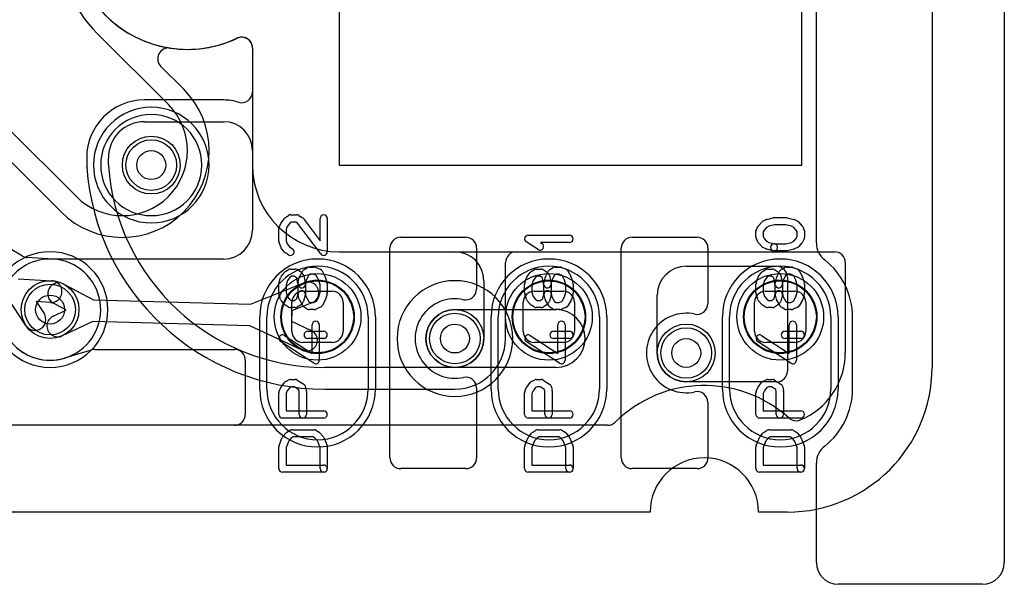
# Model space of a CAD drawing. Extents: x 0 to 21, y -0.5 to 20.
# Tile 3 of 15: x 13.7 to 20.5, y -0.5 to 3.4. Entities that reach past the tile are written whole.
import ezdxf

# ---------------------------------------------------------------- set-up
doc = ezdxf.new("R2010")
doc.units = 0
for name, color, linetype in [('Hole', 1, 'CONTINUOUS'), ('L1', 3, 'CONTINUOUS'), ('L2', 3, 'CONTINUOUS'), ('L3', 3, 'CONTINUOUS'), ('L4', 3, 'CONTINUOUS'), ('MetalMask-A', 176, 'CONTINUOUS'), ('Outline', 7, 'CONTINUOUS'), ('PartsArea-A', 111, 'CONTINUOUS'), ('PartsSilk-A', 221, 'CONTINUOUS'), ('Resist-A', 2, 'CONTINUOUS'), ('Resist-B', 2, 'CONTINUOUS'), ('Silk-A', 140, 'CONTINUOUS')]:
    doc.layers.add(name, color=color, linetype=linetype)

msp = doc.modelspace()

# ---------------------------------------------------------------- linework, layer by layer
at = {"layer": 'Hole'}
for centre in [(14.6, 2.4), (13.9, 1.4), (16.7, 1.2), (18.3, 1.1)]:
    msp.add_circle(centre, 0.1, dxfattribs=at)
at = {"layer": 'L1'}
for p, q in [((15.3, 3.20939), (15.3, 1.95004)), ((15.1, 1.75004), (13.9, 1.75004)), ((18.3, 1.7), (18.92503, 1.7)), ((13.99409, 1.57648), (14.19959, 1.46693)), ((15.28648, 1.43755), (15.65533, 1.5857)), ((19, 1.62503), (19, 0.97497)), ((18.1, 1.1), (18.1, 1.5)), ((14.01196, 1.39698), (13.92353, 1.44412)), ((14.19959, 1.46693), (15.28648, 1.43755)), ((15.71123, 1.4465), (15.57201, 1.39058)), ((13.92111, 1.35467), (14.01196, 1.39698)), ((15.57201, 1.39058), (15.57016, 1.31904)), ((16.7, 1.4), (17.4, 1.4)), ((14.19552, 1.31699), (13.98443, 1.21869)), ((15.28242, 1.28761), (14.19552, 1.31699)), ((15.4, 0.85), (15.4, 1.35)), ((15.57016, 1.31904), (15.70608, 1.25572)), ((16.1, 1.35), (16.1, 0.85)), ((17, 0.85), (17, 1.35)), ((17.7, 1.35), (17.7, 0.85)), ((18.6, 0.85), (18.6, 1.35)), ((19.3, 1.35), (19.3, 0.85)), ((15.64274, 1.11976), (15.28242, 1.28761)), ((14.00267, 1.06535), (14.18688, 1.12186)), ((14.22423, 1.12496), (15.17503, 1.12496)), ((15.25, 1.04999), (15.25, 0.67497)), ((17.4, 1), (16.7, 1)), ((18.92503, 0.9), (18.3, 0.9)), ((15.17503, 0.6), (2.24348, 0.6))]:
    msp.add_line(p, q, dxfattribs=at)
for centre, radius in [((14.6, 2.4), 0.2), ((13.9, 1.4), 0.2), ((15.75, 1.35), 0.254), ((17.35, 1.35), 0.254), ((18.95, 1.35), 0.254), ((16.7, 1.2), 0.2), ((18.3, 1.1), 0.2)]:
    msp.add_circle(centre, radius, dxfattribs=at)
for centre, radius, start, end in [((14.84999, 4), 0.80004, 68.19367, -64.623575), ((15.22499, 3.20941), 0.07497, 108.437366, 115.375619), ((15.225, 3.20938), 0.075, 18.437365, 108.437365), ((15.22503, 3.20939), 0.07497, 0, 18.437366), ((14.6, 2.4), 0.35004, 90, -90), ((14.6, 2.4), 0.35004, -90, 90), ((15.1, 1.95004), 0.2, -90, 0), ((13.9, 1.4), 0.35004, 90, -73.410659), ((15.75, 1.35), 0.35, 0, 180), ((17.35, 1.35), 0.35, 0, 180), ((18.3, 1.5), 0.2, 90, 180), ((18.95, 1.35), 0.35, 0, 180), ((18.92503, 1.62503), 0.07497, 0, 90), ((13.95881, 1.5103), 0.075, 61.938299, -118.062532), ((15.68328, 1.5161), 0.075, -68.12057, 111.882293), ((16.7, 1.2), 0.2, 90, -90), ((17.4, 1.2), 0.2, -90, 90), ((13.95277, 1.28668), 0.075, 114.969357, -65.030633), ((15.67441, 1.18774), 0.075, -114.979508, 65.021404), ((14.20887, 1.05019), 0.07497, 88.486532, 107.057215), ((14.2241, 1.64166), 0.5167, -91.469426, -89.987802), ((14.22423, 1.04999), 0.07497, 90, 90.015285), ((15.17503, 1.04999), 0.07497, 0, 90), ((18.3, 1.1), 0.2, 180, -90), ((14.02134, 0.99268), 0.07497, 106.394716, 106.58578), ((13.93666, 1.28049), 0.22504, -73.604856, -72.942758), ((18.92503, 0.97497), 0.07497, -90, 0), ((15.75, 0.85), 0.35, 180, 0), ((17.35, 0.85), 0.35, 180, 0), ((18.95, 0.85), 0.35, 180, 0), ((15.17503, 0.67497), 0.07497, -90, 0)]:
    msp.add_arc(centre, radius, start, end, dxfattribs=at)
at = {"layer": 'L2'}
for p, q in [((14.22825, 3.30815), (14.7182, 2.8182)), ((15.3, 3.20943), (15.3, 2.4)), ((14.82429, 2.92429), (14.66687, 3.08171)), ((14.0818, 2.1818), (13.59185, 2.67175)), ((13.48576, 2.56566), (13.97571, 2.07571)), ((15.9, 1.8), (19.32503, 1.8)), ((19.4, 1.72503), (19.4, 1.1)), ((17.75651, 0.6), (2.24348, 0.6))]:
    msp.add_line(p, q, dxfattribs=at)
for centre in [(14.6, 2.4), (18.3, 1.1)]:
    msp.add_circle(centre, 0.2, dxfattribs=at)
for centre, radius, start, end in [((14.9, 3.9799), 0.95, 180, -135), ((14.85001, 4), 0.80004, -98.55265, -64.621667), ((15.22503, 3.20943), 0.07497, 0, 115.375619), ((14.71988, 3.13472), 0.07497, 81.447317, -135), ((14.4, 2.5), 0.60004, -135, 45), ((14.4, 2.5), 0.45, -135, 45), ((15.9, 2.4), 0.6, 180, -90), ((13.9, 1.4), 0.40004, 90, -90), ((13.9, 1.4), 0.40004, -90, 90), ((19.32503, 1.72503), 0.07497, 0, 90), ((16.7, 1.2), 0.40004, 90, -90), ((16.7, 1.2), 0.40004, -90, 90), ((18.89999, 1.10001), 0.50001, -67.847489, -0.001146), ((18.425, -0.00002), 0.87501, 48.03649, 134.721265), ((17.75654, 0.67498), 0.07497, -67.385426, -45.281018), ((19.06021, 0.70636), 0.07498, -131.961651, -116.565051), ((19.06023, 0.7064), 0.07502, -116.565051, -78.691565), ((19.06024, 0.70635), 0.07497, -78.691566, -75.950782), ((19.06026, 0.70635), 0.07497, -75.96561, -67.848071), ((17.75652, 0.67497), 0.07497, -90.007642, -67.368378)]:
    msp.add_arc(centre, radius, start, end, dxfattribs=at)
at = {"layer": 'L3'}
for p, q in [((15.3, 3.20943), (15.3, 2.4)), ((15.9, 1.8), (19.32503, 1.8)), ((19.4, 1.72503), (19.4, 1.1)), ((17.75651, 0.6), (2.24348, 0.6))]:
    msp.add_line(p, q, dxfattribs=at)
msp.add_circle((18.3, 1.1), 0.2, dxfattribs=at)
for centre, radius, start, end in [((14.85, 4), 0.80004, 64.62102, -64.62102), ((15.22503, 3.20943), 0.07497, 0, 115.375619), ((14.6, 2.4), 0.40004, 90, -90), ((14.6, 2.4), 0.40004, -90, 90), ((15.9, 2.4), 0.6, 180, -90), ((13.9, 1.4), 0.40004, 90, -90), ((13.9, 1.4), 0.40004, -90, 90), ((19.32503, 1.72503), 0.07497, 0, 90), ((16.7, 1.2), 0.40004, 90, -90), ((16.7, 1.2), 0.40004, -90, 90), ((18.89999, 1.10001), 0.50001, -67.847489, -0.001146), ((18.425, -0.00002), 0.87501, 48.03649, 134.721265), ((17.75654, 0.67498), 0.07497, -67.385426, -45.281018), ((19.06021, 0.70636), 0.07498, -131.961651, -116.565051), ((19.06023, 0.7064), 0.07502, -116.565051, -78.691565), ((19.06024, 0.70635), 0.07497, -78.691566, -75.950782), ((19.06026, 0.70635), 0.07497, -75.96561, -67.848071), ((17.75652, 0.67497), 0.07497, -90.007642, -67.368378)]:
    msp.add_arc(centre, radius, start, end, dxfattribs=at)
at = {"layer": 'L4'}
for p, q in [((15.3, 3.20943), (15.3, 2.9062)), ((15.1, 2.85004), (14.55332, 2.85004)), ((14.55332, 2.7), (15.1, 2.7)), ((13.70884, 1.77022), (12.5125, 2.46091)), ((15.3, 2.5), (15.3, 2.4)), ((14.15328, 2.45), (14.15328, 2.40264)), ((14.30332, 2.40264), (14.30332, 2.45)), ((15.9, 1.8), (16.7, 1.8)), ((17.12501, 1.8), (19.32503, 1.8)), ((13.91946, 1.7495), (13.74176, 1.76032)), ((17.05004, 1.2), (17.05004, 1.72503)), ((19.4, 1.72503), (19.4, 1.1)), ((13.67972, 1.61378), (13.91215, 1.59963)), ((16.9, 1.6), (16.9, 1.2)), ((13.73319, 1.28966), (13.60471, 1.48388)), ((13.90303, 1.44991), (13.803, 1.456)), ((13.803, 1.456), (13.85829, 1.37242)), ((16.7, 1), (15.8, 1)), ((15.8, 0.84996), (16.7, 0.84996)), ((17.75651, 0.6), (2.24348, 0.6))]:
    msp.add_line(p, q, dxfattribs=at)
for centre in [(14.6, 2.4), (13.9, 1.4), (16.7, 1.2), (18.3, 1.1)]:
    msp.add_circle(centre, 0.2, dxfattribs=at)
for centre, radius, start, end in [((14.85, 4), 0.80004, 64.62102, -64.62102), ((15.22503, 3.20943), 0.07497, 0, 115.375619), ((15.22503, 2.9062), 0.07497, -107.105539, 0), ((14.55332, 2.45), 0.40004, 90, 180), ((15.1, 2.5), 0.35004, 72.890773, 90), ((14.55332, 2.45), 0.25, 90, 180), ((15.1, 2.5), 0.2, 0, 90), ((14.37829, 2.40278), 0.22501, -179.964351, -176.057704), ((14.07902, 2.38216), 0.07497, 3.020017, 3.939139), ((15.8, 2.50001), 1.65005, -176.041817, -90), ((14.37829, 2.40264), 0.07497, 180, -176.083736), ((15.79999, 2.5), 1.5, -176.082487, -89.999618), ((15.9, 2.4), 0.6, 180, -90), ((16.7, 1.6), 0.2, 0, 90), ((17.12501, 1.72503), 0.07497, 90, 180), ((19.32503, 1.72503), 0.07497, 0, 90), ((13.9, 1.4), 0.35004, -146.198707, 86.372002), ((13.74632, 1.83515), 0.07497, -119.995133, -93.487185), ((13.92402, 1.82433), 0.07497, -93.487185, -93.242148), ((13.9, 1.4), 0.35004, 86.516274, 86.760608), ((13.92583, 1.82422), 0.07497, -93.487185, -92.943697), ((13.91043, 1.52461), 0.22504, 87.035118, 87.058002), ((13.92689, 1.82416), 0.07497, -93.686465, -93.62496), ((13.90759, 1.52477), 0.075, -93.485791, 86.517106), ((13.79574, 1.33104), 0.075, -146.513341, 33.484555), ((16.7, 1.2), 0.2, -90, 0), ((16.7, 1.2), 0.35004, -90, 0), ((18.89999, 1.10001), 0.50001, -67.847489, -0.001146), ((18.425, -0.00002), 0.87501, 48.03649, 134.721265), ((17.75654, 0.67498), 0.07497, -67.385426, -45.281018), ((19.06021, 0.70636), 0.07498, -131.961651, -116.565051), ((19.06023, 0.7064), 0.07502, -116.565051, -78.691565), ((19.06024, 0.70635), 0.07497, -78.691566, -75.950782), ((19.06026, 0.70635), 0.07497, -75.96561, -67.848071), ((17.75652, 0.67497), 0.07497, -90.007642, -67.368378)]:
    msp.add_arc(centre, radius, start, end, dxfattribs=at)
at = {"layer": 'MetalMask-A'}
for p, q in [((15.648, 1.527), (15.852, 1.527)), ((17.248, 1.527), (17.452, 1.527)), ((18.848, 1.527), (19.052, 1.527)), ((15.573, 1.248), (15.573, 1.452)), ((15.927, 1.452), (15.927, 1.248)), ((17.173, 1.248), (17.173, 1.452)), ((17.527, 1.452), (17.527, 1.248)), ((18.773, 1.248), (18.773, 1.452)), ((19.127, 1.452), (19.127, 1.248)), ((15.852, 1.173), (15.648, 1.173)), ((17.452, 1.173), (17.248, 1.173)), ((19.052, 1.173), (18.848, 1.173))]:
    msp.add_line(p, q, dxfattribs=at)
for centre, start, end in [((15.648, 1.452), 90, 180), ((15.852, 1.452), 0, 90), ((17.248, 1.452), 90, 180), ((17.452, 1.452), 0, 90), ((18.848, 1.452), 90, 180), ((19.052, 1.452), 0, 90), ((15.648, 1.248), 180, -90), ((15.852, 1.248), -90, 0), ((17.248, 1.248), 180, -90), ((17.452, 1.248), -90, 0), ((18.848, 1.248), 180, -90), ((19.052, 1.248), -90, 0)]:
    msp.add_arc(centre, 0.075, start, end, dxfattribs=at)
at = {"layer": 'Outline'}
for p, q in [((20, 15), (20, 1)), ((15.9, 5.6), (15.9, 2.4)), ((19.1, 2.4), (19.1, 5.6)), ((15.9, 2.4), (19.1, 2.4)), ((18.05, 0), (1.95, 0)), ((19, 0), (18.8, 0))]:
    msp.add_line(p, q, dxfattribs=at)
for centre, radius, start, end in [((19, 1), 1, -90, 0), ((18.425, 0), 0.375, 0, 180)]:
    msp.add_arc(centre, radius, start, end, dxfattribs=at)
at = {"layer": 'PartsArea-A'}
for p, q in [((15.61111, 1.55786), (15.65433, 1.58097)), ((15.65433, 1.58097), (15.70123, 1.59519)), ((15.70123, 1.59519), (15.75, 1.6)), ((15.75, 1.6), (15.79877, 1.59519)), ((15.79877, 1.59519), (15.84567, 1.58097)), ((15.84567, 1.58097), (15.88889, 1.55786)), ((17.21111, 1.55786), (17.25433, 1.58097)), ((17.25433, 1.58097), (17.30123, 1.59519)), ((17.30123, 1.59519), (17.35, 1.6)), ((17.35, 1.6), (17.39877, 1.59519)), ((17.39877, 1.59519), (17.44567, 1.58097)), ((17.44567, 1.58097), (17.48889, 1.55786)), ((18.81111, 1.55786), (18.85433, 1.58097)), ((18.85433, 1.58097), (18.90123, 1.59519)), ((18.90123, 1.59519), (18.95, 1.6)), ((18.95, 1.6), (18.99877, 1.59519)), ((18.99877, 1.59519), (19.04567, 1.58097)), ((19.04567, 1.58097), (19.08889, 1.55786)), ((15.54214, 1.48889), (15.57323, 1.52677)), ((15.57323, 1.52677), (15.61111, 1.55786)), ((15.88889, 1.55786), (15.92677, 1.52677)), ((15.92677, 1.52677), (15.95786, 1.48889)), ((17.14214, 1.48889), (17.17323, 1.52677)), ((17.17323, 1.52677), (17.21111, 1.55786)), ((17.48889, 1.55786), (17.52677, 1.52677)), ((17.52677, 1.52677), (17.55786, 1.48889)), ((18.74214, 1.48889), (18.77323, 1.52677)), ((18.77323, 1.52677), (18.81111, 1.55786)), ((19.08889, 1.55786), (19.12677, 1.52677)), ((19.12677, 1.52677), (19.15786, 1.48889)), ((15.50481, 1.39877), (15.51903, 1.44567)), ((15.51903, 1.44567), (15.54214, 1.48889)), ((15.95786, 1.48889), (15.98097, 1.44567)), ((15.98097, 1.44567), (15.99519, 1.39877)), ((17.10481, 1.39877), (17.11903, 1.44567)), ((17.11903, 1.44567), (17.14214, 1.48889)), ((17.55786, 1.48889), (17.58097, 1.44567)), ((17.58097, 1.44567), (17.59519, 1.39877)), ((18.70481, 1.39877), (18.71903, 1.44567)), ((18.71903, 1.44567), (18.74214, 1.48889)), ((19.15786, 1.48889), (19.18097, 1.44567)), ((19.18097, 1.44567), (19.19519, 1.39877)), ((15.5, 1.35), (15.50481, 1.39877)), ((15.99519, 1.39877), (16, 1.35)), ((17.1, 1.35), (17.10481, 1.39877)), ((17.59519, 1.39877), (17.6, 1.35)), ((18.7, 1.35), (18.70481, 1.39877)), ((19.19519, 1.39877), (19.2, 1.35)), ((15.50481, 1.30123), (15.5, 1.35)), ((15.51903, 1.25433), (15.50481, 1.30123)), ((15.99519, 1.30123), (15.98097, 1.25433)), ((16, 1.35), (15.99519, 1.30123)), ((17.10481, 1.30123), (17.1, 1.35)), ((17.11903, 1.25433), (17.10481, 1.30123)), ((17.59519, 1.30123), (17.58097, 1.25433)), ((17.6, 1.35), (17.59519, 1.30123)), ((18.70481, 1.30123), (18.7, 1.35)), ((18.71903, 1.25433), (18.70481, 1.30123)), ((19.19519, 1.30123), (19.18097, 1.25433)), ((19.2, 1.35), (19.19519, 1.30123)), ((15.54214, 1.21111), (15.51903, 1.25433)), ((15.98097, 1.25433), (15.95786, 1.21111)), ((17.14214, 1.21111), (17.11903, 1.25433)), ((17.58097, 1.25433), (17.55786, 1.21111)), ((18.74214, 1.21111), (18.71903, 1.25433)), ((19.18097, 1.25433), (19.15786, 1.21111)), ((15.57323, 1.17323), (15.54214, 1.21111)), ((15.61111, 1.14214), (15.57323, 1.17323)), ((15.92677, 1.17323), (15.88889, 1.14214)), ((15.95786, 1.21111), (15.92677, 1.17323)), ((17.17323, 1.17323), (17.14214, 1.21111)), ((17.21111, 1.14214), (17.17323, 1.17323)), ((17.52677, 1.17323), (17.48889, 1.14214)), ((17.55786, 1.21111), (17.52677, 1.17323)), ((18.77323, 1.17323), (18.74214, 1.21111)), ((18.81111, 1.14214), (18.77323, 1.17323)), ((19.12677, 1.17323), (19.08889, 1.14214)), ((19.15786, 1.21111), (19.12677, 1.17323)), ((15.65433, 1.11903), (15.61111, 1.14214)), ((15.70123, 1.10481), (15.65433, 1.11903)), ((15.75, 1.1), (15.70123, 1.10481)), ((15.79877, 1.10481), (15.75, 1.1)), ((15.84567, 1.11903), (15.79877, 1.10481)), ((15.88889, 1.14214), (15.84567, 1.11903)), ((17.25433, 1.11903), (17.21111, 1.14214)), ((17.30123, 1.10481), (17.25433, 1.11903)), ((17.35, 1.1), (17.30123, 1.10481)), ((17.39877, 1.10481), (17.35, 1.1)), ((17.44567, 1.11903), (17.39877, 1.10481)), ((17.48889, 1.14214), (17.44567, 1.11903)), ((18.85433, 1.11903), (18.81111, 1.14214)), ((18.90123, 1.10481), (18.85433, 1.11903)), ((18.95, 1.1), (18.90123, 1.10481)), ((18.99877, 1.10481), (18.95, 1.1)), ((19.04567, 1.11903), (18.99877, 1.10481)), ((19.08889, 1.14214), (19.04567, 1.11903))]:
    msp.add_line(p, q, dxfattribs=at)
at = {"layer": 'PartsSilk-A'}
for p, q in [((15.52749, 2.03787), (15.54971, 2.05176)), ((15.56296, 2.05556), (15.60741, 2.05556)), ((15.62066, 2.05176), (15.64288, 2.03787)), ((15.4842, 1.96761), (15.49531, 1.99539)), ((15.4983, 2.00081), (15.52052, 2.03137)), ((15.55811, 1.99804), (15.54057, 1.97393)), ((15.57013, 2.00556), (15.55811, 1.99804)), ((15.60024, 2.00556), (15.57013, 2.00556)), ((15.61244, 1.99793), (15.60024, 2.00556)), ((15.77261, 1.78497), (15.61244, 1.99793)), ((15.64961, 2.0317), (15.76759, 1.87483)), ((15.76759, 1.87483), (15.76759, 2.03056)), ((15.81759, 2.03056), (15.81759, 1.8)), ((18.7857, 1.95684), (18.79681, 1.97629)), ((18.79983, 1.9805), (18.82205, 2.0055)), ((18.82956, 2.01125), (18.85178, 2.02236)), ((18.87169, 1.97641), (18.85623, 1.96868)), ((18.8569, 2.02425), (18.90135, 2.03536)), ((18.91049, 1.98611), (18.87169, 1.97641)), ((18.90741, 2.03611), (18.99259, 2.03611)), ((18.98951, 1.98611), (18.91049, 1.98611)), ((19.02831, 1.97641), (18.98951, 1.98611)), ((18.99865, 2.03536), (19.0431, 2.02425)), ((19.04377, 1.96868), (19.02831, 1.97641)), ((19.04822, 2.02236), (19.07044, 2.01125)), ((19.07795, 2.0055), (19.10017, 1.9805)), ((19.10319, 1.97629), (19.1143, 1.95684)), ((15.48241, 1.87222), (15.48241, 1.95833)), ((15.54057, 1.97393), (15.53241, 1.95352)), ((15.53241, 1.95352), (15.53241, 1.87662)), ((17.20741, 1.91389), (17.49259, 1.91389)), ((18.78241, 1.9), (18.78241, 1.94444)), ((18.83894, 1.94923), (18.83241, 1.9378)), ((18.83241, 1.9378), (18.83241, 1.9059)), ((18.85623, 1.96868), (18.83894, 1.94923)), ((19.06106, 1.94923), (19.04377, 1.96868)), ((19.06759, 1.9378), (19.06106, 1.94923)), ((19.06759, 1.9059), (19.06759, 1.9378)), ((19.11759, 1.94444), (19.11759, 1.9)), ((15.49503, 1.83313), (15.48392, 1.86368)), ((15.53241, 1.87662), (15.54061, 1.85408)), ((15.54061, 1.85408), (15.5576, 1.83283)), ((17.2753, 1.81513), (17.19382, 1.86791)), ((17.49259, 1.86389), (17.29199, 1.86389)), ((17.29199, 1.86389), (17.30248, 1.85709)), ((18.79616, 1.8666), (18.78505, 1.88882)), ((18.82205, 1.83617), (18.79983, 1.86117)), ((18.83241, 1.9059), (18.8394, 1.89192)), ((18.8394, 1.89192), (18.85623, 1.87299)), ((18.85623, 1.87299), (18.87169, 1.86526)), ((18.87169, 1.86526), (18.91347, 1.85481)), ((18.90741, 1.85556), (18.98951, 1.85556)), ((18.98951, 1.85556), (19.02831, 1.86526)), ((19.02831, 1.86526), (19.04377, 1.87299)), ((19.04377, 1.87299), (19.0606, 1.89192)), ((19.0606, 1.89192), (19.06759, 1.9059)), ((19.10017, 1.86117), (19.07795, 1.83617)), ((19.11495, 1.88882), (19.10384, 1.8666)), ((15.52122, 1.79827), (15.499, 1.82605)), ((15.54971, 1.7788), (15.52749, 1.79269)), ((15.5576, 1.83283), (15.57621, 1.8212)), ((18.85178, 1.81931), (18.82956, 1.83042)), ((18.90135, 1.80631), (18.8569, 1.81742)), ((18.99259, 1.80556), (18.90741, 1.80556)), ((19.0431, 1.81742), (18.99865, 1.80631)), ((19.07044, 1.83042), (19.04822, 1.81931)), ((15.499, 1.62951), (15.52122, 1.65729)), ((15.52749, 1.66287), (15.54971, 1.67676)), ((15.56296, 1.68056), (15.5963, 1.68056)), ((15.60955, 1.67676), (15.63177, 1.66287)), ((15.62609, 1.62565), (15.64831, 1.66732)), ((15.6362, 1.65935), (15.64731, 1.64824)), ((15.65414, 1.63546), (15.66525, 1.5799)), ((15.65713, 1.67676), (15.67935, 1.69064)), ((15.68928, 1.6379), (15.67156, 1.60467)), ((15.69976, 1.64444), (15.68928, 1.6379)), ((15.69259, 1.69444), (15.72593, 1.69444)), ((15.72093, 1.64444), (15.69976, 1.64444)), ((15.7414, 1.63592), (15.72093, 1.64444)), ((15.73554, 1.69252), (15.76887, 1.67864)), ((15.75817, 1.60447), (15.7414, 1.63592)), ((15.78132, 1.66732), (15.80354, 1.62565)), ((17.199, 1.62951), (17.22122, 1.65729)), ((17.22749, 1.66287), (17.24971, 1.67676)), ((17.26296, 1.68056), (17.2963, 1.68056)), ((17.30955, 1.67676), (17.33177, 1.66287)), ((17.32609, 1.62565), (17.34831, 1.66732)), ((17.3362, 1.65935), (17.34731, 1.64824)), ((17.35414, 1.63546), (17.36525, 1.5799)), ((17.35713, 1.67676), (17.37935, 1.69064)), ((17.38928, 1.6379), (17.37156, 1.60467)), ((17.39976, 1.64444), (17.38928, 1.6379)), ((17.39259, 1.69444), (17.42593, 1.69444)), ((17.42093, 1.64444), (17.39976, 1.64444)), ((17.4414, 1.63592), (17.42093, 1.64444)), ((17.43554, 1.69252), (17.46887, 1.67864)), ((17.45817, 1.60447), (17.4414, 1.63592)), ((17.48132, 1.66732), (17.50354, 1.62565)), ((18.799, 1.62951), (18.82122, 1.65729)), ((18.82749, 1.66287), (18.84971, 1.67676)), ((18.86296, 1.68056), (18.8963, 1.68056)), ((18.90955, 1.67676), (18.93177, 1.66287)), ((18.92609, 1.62565), (18.94831, 1.66732)), ((18.9362, 1.65935), (18.94731, 1.64824)), ((18.95414, 1.63546), (18.96525, 1.5799)), ((18.95713, 1.67676), (18.97935, 1.69064)), ((18.98928, 1.6379), (18.97156, 1.60467)), ((18.99976, 1.64444), (18.98928, 1.6379)), ((18.99259, 1.69444), (19.02593, 1.69444)), ((19.02093, 1.64444), (18.99976, 1.64444)), ((19.0414, 1.63592), (19.02093, 1.64444)), ((19.03554, 1.69252), (19.06887, 1.67864)), ((19.05817, 1.60447), (19.0414, 1.63592)), ((19.08132, 1.66732), (19.10354, 1.62565)), ((15.48241, 1.51667), (15.48241, 1.575)), ((15.48337, 1.58187), (15.49448, 1.62076)), ((15.54118, 1.6022), (15.53241, 1.5715)), ((15.53241, 1.5715), (15.53241, 1.52017)), ((15.5576, 1.62273), (15.54118, 1.6022)), ((15.57013, 1.63056), (15.5576, 1.62273)), ((15.58913, 1.63056), (15.57013, 1.63056)), ((15.60285, 1.62198), (15.58913, 1.63056)), ((15.6066, 1.61824), (15.60285, 1.62198)), ((15.61623, 1.5701), (15.6066, 1.61824)), ((15.61574, 1.50884), (15.61574, 1.58611)), ((15.61658, 1.59255), (15.62399, 1.62033)), ((15.67156, 1.60467), (15.66574, 1.58283)), ((15.66574, 1.58283), (15.66574, 1.50556)), ((15.76759, 1.5715), (15.75817, 1.60447)), ((15.76759, 1.52017), (15.76759, 1.5715)), ((15.80552, 1.62076), (15.81663, 1.58187)), ((15.81759, 1.575), (15.81759, 1.51667)), ((17.18241, 1.51667), (17.18241, 1.575)), ((17.18337, 1.58187), (17.19448, 1.62076)), ((17.24118, 1.6022), (17.23241, 1.5715)), ((17.23241, 1.5715), (17.23241, 1.52017)), ((17.2576, 1.62273), (17.24118, 1.6022)), ((17.27013, 1.63056), (17.2576, 1.62273)), ((17.28913, 1.63056), (17.27013, 1.63056)), ((17.30285, 1.62198), (17.28913, 1.63056)), ((17.3066, 1.61824), (17.30285, 1.62198)), ((17.31623, 1.5701), (17.3066, 1.61824)), ((17.31574, 1.50884), (17.31574, 1.58611)), ((17.31658, 1.59255), (17.32399, 1.62033)), ((17.37156, 1.60467), (17.36574, 1.58283)), ((17.36574, 1.58283), (17.36574, 1.50556)), ((17.46759, 1.5715), (17.45817, 1.60447)), ((17.46759, 1.52017), (17.46759, 1.5715)), ((17.50552, 1.62076), (17.51663, 1.58187)), ((17.51759, 1.575), (17.51759, 1.51667)), ((18.78241, 1.51667), (18.78241, 1.575)), ((18.78337, 1.58187), (18.79448, 1.62076)), ((18.84118, 1.6022), (18.83241, 1.5715)), ((18.83241, 1.5715), (18.83241, 1.52017)), ((18.8576, 1.62273), (18.84118, 1.6022)), ((18.87013, 1.63056), (18.8576, 1.62273)), ((18.88913, 1.63056), (18.87013, 1.63056)), ((18.90285, 1.62198), (18.88913, 1.63056)), ((18.9066, 1.61824), (18.90285, 1.62198)), ((18.91623, 1.5701), (18.9066, 1.61824)), ((18.91574, 1.50884), (18.91574, 1.58611)), ((18.91658, 1.59255), (18.92399, 1.62033)), ((18.97156, 1.60467), (18.96574, 1.58283)), ((18.96574, 1.58283), (18.96574, 1.50556)), ((19.06759, 1.5715), (19.05817, 1.60447)), ((19.06759, 1.52017), (19.06759, 1.5715)), ((19.10552, 1.62076), (19.11663, 1.58187)), ((19.11759, 1.575), (19.11759, 1.51667)), ((15.49448, 1.47091), (15.48337, 1.5098)), ((15.53241, 1.52017), (15.54099, 1.49013)), ((15.6072, 1.47682), (15.61574, 1.50884)), ((15.62399, 1.47134), (15.61658, 1.49912)), ((15.6649, 1.49912), (15.65379, 1.45745)), ((15.6649, 1.512), (15.67147, 1.48736)), ((15.75827, 1.48756), (15.76759, 1.52017)), ((15.81663, 1.5098), (15.80552, 1.47091)), ((17.19448, 1.47091), (17.18337, 1.5098)), ((17.23241, 1.52017), (17.24099, 1.49013)), ((17.3072, 1.47682), (17.31574, 1.50884)), ((17.32399, 1.47134), (17.31658, 1.49912)), ((17.3649, 1.49912), (17.35379, 1.45745)), ((17.3649, 1.512), (17.37147, 1.48736)), ((17.45827, 1.48756), (17.46759, 1.52017)), ((17.51663, 1.5098), (17.50552, 1.47091)), ((18.79448, 1.47091), (18.78337, 1.5098)), ((18.83241, 1.52017), (18.84099, 1.49013)), ((18.9072, 1.47682), (18.91574, 1.50884)), ((18.92399, 1.47134), (18.91658, 1.49912)), ((18.9649, 1.49912), (18.95379, 1.45745)), ((18.9649, 1.512), (18.97147, 1.48736)), ((19.05827, 1.48756), (19.06759, 1.52017)), ((19.11663, 1.5098), (19.10552, 1.47091)), ((15.52205, 1.43617), (15.49983, 1.46117)), ((15.54971, 1.41769), (15.52749, 1.43158)), ((15.54099, 1.49013), (15.55704, 1.47207)), ((15.55704, 1.47207), (15.57013, 1.46389)), ((15.57013, 1.46389), (15.58913, 1.46389)), ((15.58913, 1.46389), (15.60285, 1.47247)), ((15.60285, 1.47247), (15.6072, 1.47682)), ((15.63177, 1.43158), (15.60955, 1.41769)), ((15.64866, 1.42649), (15.62644, 1.46538)), ((15.64731, 1.44621), (15.6362, 1.4351)), ((15.67147, 1.48736), (15.68896, 1.45675)), ((15.68896, 1.45675), (15.69976, 1.45)), ((15.69976, 1.45), (15.72093, 1.45)), ((15.72093, 1.45), (15.74178, 1.45869)), ((15.74178, 1.45869), (15.75827, 1.48756)), ((15.80319, 1.46538), (15.78097, 1.42649)), ((17.22205, 1.43617), (17.19983, 1.46117)), ((17.24971, 1.41769), (17.22749, 1.43158)), ((17.24099, 1.49013), (17.25704, 1.47207)), ((17.25704, 1.47207), (17.27013, 1.46389)), ((17.27013, 1.46389), (17.28913, 1.46389)), ((17.28913, 1.46389), (17.30285, 1.47247)), ((17.30285, 1.47247), (17.3072, 1.47682)), ((17.33177, 1.43158), (17.30955, 1.41769)), ((17.34866, 1.42649), (17.32644, 1.46538)), ((17.34731, 1.44621), (17.3362, 1.4351)), ((17.37147, 1.48736), (17.38896, 1.45675)), ((17.38896, 1.45675), (17.39976, 1.45)), ((17.39976, 1.45), (17.42093, 1.45)), ((17.42093, 1.45), (17.44178, 1.45869)), ((17.44178, 1.45869), (17.45827, 1.48756)), ((17.50319, 1.46538), (17.48097, 1.42649)), ((18.82205, 1.43617), (18.79983, 1.46117)), ((18.84971, 1.41769), (18.82749, 1.43158)), ((18.84099, 1.49013), (18.85704, 1.47207)), ((18.85704, 1.47207), (18.87013, 1.46389)), ((18.87013, 1.46389), (18.88913, 1.46389)), ((18.88913, 1.46389), (18.90285, 1.47247)), ((18.90285, 1.47247), (18.9072, 1.47682)), ((18.93177, 1.43158), (18.90955, 1.41769)), ((18.94866, 1.42649), (18.92644, 1.46538)), ((18.94731, 1.44621), (18.9362, 1.4351)), ((18.97147, 1.48736), (18.98896, 1.45675)), ((18.98896, 1.45675), (18.99976, 1.45)), ((18.99976, 1.45), (19.02093, 1.45)), ((19.02093, 1.45), (19.04178, 1.45869)), ((19.04178, 1.45869), (19.05827, 1.48756)), ((19.10319, 1.46538), (19.08097, 1.42649)), ((15.5963, 1.41389), (15.56296, 1.41389)), ((15.67934, 1.4038), (15.65712, 1.41769)), ((15.72593, 1.4), (15.69259, 1.4)), ((15.76888, 1.41581), (15.73555, 1.40192)), ((17.2963, 1.41389), (17.26296, 1.41389)), ((17.37934, 1.4038), (17.35712, 1.41769)), ((17.42593, 1.4), (17.39259, 1.4)), ((17.46888, 1.41581), (17.43555, 1.40192)), ((18.8963, 1.41389), (18.86296, 1.41389)), ((18.97934, 1.4038), (18.95712, 1.41769)), ((19.02593, 1.4), (18.99259, 1.4)), ((19.06888, 1.41581), (19.03555, 1.40192)), ((15.71204, 1.09619), (15.71204, 1.29444)), ((15.76204, 1.29444), (15.76204, 1.05)), ((17.41204, 1.09619), (17.41204, 1.29444)), ((17.46204, 1.29444), (17.46204, 1.05)), ((19.01204, 1.09619), (19.01204, 1.29444)), ((19.06204, 1.29444), (19.06204, 1.05)), ((15.68148, 1.25), (15.79259, 1.25)), ((17.38148, 1.25), (17.49259, 1.25)), ((18.98148, 1.25), (19.09259, 1.25)), ((15.72337, 1.02907), (15.49374, 1.17907)), ((15.52108, 1.22093), (15.71204, 1.09619)), ((15.79259, 1.2), (15.68148, 1.2)), ((17.42337, 1.02907), (17.19374, 1.17907)), ((17.22108, 1.22093), (17.41204, 1.09619)), ((17.49259, 1.2), (17.38148, 1.2)), ((19.02337, 1.02907), (18.79374, 1.17907)), ((18.82108, 1.22093), (19.01204, 1.09619)), ((19.09259, 1.2), (18.98148, 1.2)), ((15.4983, 0.8647), (15.52052, 0.89526)), ((15.52956, 0.90292), (15.55178, 0.91403)), ((15.56296, 0.91667), (15.5963, 0.91667)), ((15.60955, 0.91287), (15.65399, 0.88509)), ((17.1983, 0.8647), (17.22052, 0.89526)), ((17.22956, 0.90292), (17.25178, 0.91403)), ((17.26296, 0.91667), (17.2963, 0.91667)), ((17.30955, 0.91287), (17.35399, 0.88509)), ((18.7983, 0.8647), (18.82052, 0.89526)), ((18.82956, 0.90292), (18.85178, 0.91403)), ((18.86296, 0.91667), (18.8963, 0.91667)), ((18.90955, 0.91287), (18.95399, 0.88509)), ((15.48241, 0.675), (15.48241, 0.825)), ((15.48456, 0.83515), (15.49567, 0.86015)), ((15.54029, 0.83743), (15.53241, 0.8197)), ((15.53241, 0.8197), (15.53241, 0.7)), ((15.55737, 0.86093), (15.54029, 0.83743)), ((15.56886, 0.86667), (15.55737, 0.86093)), ((15.58913, 0.86667), (15.56886, 0.86667)), ((15.61913, 0.84792), (15.58913, 0.86667)), ((15.62315, 0.83283), (15.61913, 0.84792)), ((15.62315, 0.675), (15.62315, 0.83283)), ((15.6649, 0.87033), (15.67231, 0.84255)), ((15.67315, 0.83611), (15.67315, 0.675)), ((17.18241, 0.675), (17.18241, 0.825)), ((17.18456, 0.83515), (17.19567, 0.86015)), ((17.24029, 0.83743), (17.23241, 0.8197)), ((17.23241, 0.8197), (17.23241, 0.7)), ((17.25737, 0.86093), (17.24029, 0.83743)), ((17.26886, 0.86667), (17.25737, 0.86093)), ((17.28913, 0.86667), (17.26886, 0.86667)), ((17.31913, 0.84792), (17.28913, 0.86667)), ((17.32315, 0.83283), (17.31913, 0.84792)), ((17.32315, 0.675), (17.32315, 0.83283)), ((17.3649, 0.87033), (17.37231, 0.84255)), ((17.37315, 0.83611), (17.37315, 0.675)), ((18.78241, 0.675), (18.78241, 0.825)), ((18.78456, 0.83515), (18.79567, 0.86015)), ((18.84029, 0.83743), (18.83241, 0.8197)), ((18.83241, 0.8197), (18.83241, 0.7)), ((18.85737, 0.86093), (18.84029, 0.83743)), ((18.86886, 0.86667), (18.85737, 0.86093)), ((18.88913, 0.86667), (18.86886, 0.86667)), ((18.91913, 0.84792), (18.88913, 0.86667)), ((18.92315, 0.83283), (18.91913, 0.84792)), ((18.92315, 0.675), (18.92315, 0.83283)), ((18.9649, 0.87033), (18.97231, 0.84255)), ((18.97315, 0.83611), (18.97315, 0.675)), ((15.53241, 0.7), (15.79259, 0.7)), ((17.23241, 0.7), (17.49259, 0.7)), ((18.83241, 0.7), (19.09259, 0.7)), ((15.79259, 0.65), (15.50741, 0.65)), ((17.49259, 0.65), (17.20741, 0.65)), ((19.09259, 0.65), (18.80741, 0.65)), ((15.51094, 0.52217), (15.53316, 0.54717)), ((15.53861, 0.55176), (15.56083, 0.56564)), ((15.57407, 0.56944), (15.72593, 0.56944)), ((15.73917, 0.56564), (15.76139, 0.55176)), ((15.76684, 0.54717), (15.78906, 0.52217)), ((17.21094, 0.52217), (17.23316, 0.54717)), ((17.23861, 0.55176), (17.26083, 0.56564)), ((17.27407, 0.56944), (17.42593, 0.56944)), ((17.43917, 0.56564), (17.46139, 0.55176)), ((17.46684, 0.54717), (17.48906, 0.52217)), ((18.81094, 0.52217), (18.83316, 0.54717)), ((18.83861, 0.55176), (18.86083, 0.56564)), ((18.87407, 0.56944), (19.02593, 0.56944)), ((19.03917, 0.56564), (19.06139, 0.55176)), ((19.06684, 0.54717), (19.08906, 0.52217)), ((15.4842, 0.45928), (15.50642, 0.51484)), ((15.55122, 0.49222), (15.53241, 0.44519)), ((15.56815, 0.51126), (15.55122, 0.49222)), ((15.58124, 0.51944), (15.56815, 0.51126)), ((15.71876, 0.51944), (15.58124, 0.51944)), ((15.73185, 0.51126), (15.71876, 0.51944)), ((15.74878, 0.49222), (15.73185, 0.51126)), ((15.76759, 0.44519), (15.74878, 0.49222)), ((15.79358, 0.51484), (15.8158, 0.45928)), ((17.1842, 0.45928), (17.20642, 0.51484)), ((17.25122, 0.49222), (17.23241, 0.44519)), ((17.26815, 0.51126), (17.25122, 0.49222)), ((17.28124, 0.51944), (17.26815, 0.51126)), ((17.41876, 0.51944), (17.28124, 0.51944)), ((17.43185, 0.51126), (17.41876, 0.51944)), ((17.44878, 0.49222), (17.43185, 0.51126)), ((17.46759, 0.44519), (17.44878, 0.49222)), ((17.49358, 0.51484), (17.5158, 0.45928)), ((18.7842, 0.45928), (18.80642, 0.51484)), ((18.85122, 0.49222), (18.83241, 0.44519)), ((18.86815, 0.51126), (18.85122, 0.49222)), ((18.88124, 0.51944), (18.86815, 0.51126)), ((19.01876, 0.51944), (18.88124, 0.51944)), ((19.03185, 0.51126), (19.01876, 0.51944)), ((19.04878, 0.49222), (19.03185, 0.51126)), ((19.06759, 0.44519), (19.04878, 0.49222)), ((19.09358, 0.51484), (19.1158, 0.45928)), ((15.48241, 0.3), (15.48241, 0.45)), ((15.53241, 0.44519), (15.53241, 0.325)), ((15.76759, 0.3), (15.76759, 0.44519)), ((15.81759, 0.45), (15.81759, 0.3)), ((17.18241, 0.3), (17.18241, 0.45)), ((17.23241, 0.44519), (17.23241, 0.325)), ((17.46759, 0.3), (17.46759, 0.44519)), ((17.51759, 0.45), (17.51759, 0.3)), ((18.78241, 0.3), (18.78241, 0.45)), ((18.83241, 0.44519), (18.83241, 0.325)), ((19.06759, 0.3), (19.06759, 0.44519)), ((19.11759, 0.45), (19.11759, 0.3)), ((15.79259, 0.275), (15.50741, 0.275)), ((15.53241, 0.325), (15.79259, 0.325)), ((17.49259, 0.275), (17.20741, 0.275)), ((17.23241, 0.325), (17.49259, 0.325)), ((19.09259, 0.275), (18.80741, 0.275)), ((18.83241, 0.325), (19.09259, 0.325))]:
    msp.add_line(p, q, dxfattribs=at)
for centre, start, end in [((15.56296, 2.03056), 90, 122.010019), ((15.60741, 2.03056), 57.994617, 90), ((15.79259, 2.03056), 0, 180), ((15.51852, 1.98611), 143.982737, 158.202147), ((15.54074, 2.01667), 122.005383, 143.979316), ((15.62963, 2.01667), 36.952397, 57.989981), ((18.81852, 1.96389), 138.372169, 150.266489), ((18.84074, 1.98889), 116.565051, 138.37217), ((18.86296, 2), 104.030684, 116.565051), ((18.90741, 2.01111), 90, 104.030684), ((18.99259, 2.01111), 75.969316, 90), ((19.03704, 2), 63.434949, 75.969316), ((19.05926, 1.98889), 41.627831, 63.434949), ((19.08148, 1.96389), 29.733511, 41.62783), ((15.50741, 1.95833), 158.207103, 180), ((17.20741, 1.88889), 90, -122.933807), ((17.49259, 1.88889), -90, 90), ((18.80741, 1.94444), 150.266489, 180), ((19.09259, 1.94444), 0, 29.733511), ((15.50741, 1.87222), 180, -160.015388), ((17.28889, 1.83611), -122.933543, 57.066193), ((18.80741, 1.9), 180, -153.434949), ((18.81852, 1.87778), -153.434949, -138.37217), ((18.90741, 1.83056), 90, -90), ((18.90741, 1.83056), -104.030684, 75.96679), ((19.08148, 1.87778), -41.627831, -26.565051), ((19.09259, 1.9), -26.565051, 0), ((15.51852, 1.84167), -160.02081, -141.345223), ((15.54074, 1.81389), -141.333033, -122.010019), ((15.56296, 1.8), -122.005383, 57.989981), ((15.79259, 1.8), -143.047603, 0), ((18.84074, 1.85278), -138.372169, -116.565051), ((18.86296, 1.84167), -116.565051, -104.030684), ((18.99259, 1.83056), -90, -75.969316), ((19.03704, 1.84167), -75.969316, -63.434949), ((19.05926, 1.85278), -63.434949, -41.62783), ((15.54074, 1.64167), 122.005383, 141.333033), ((15.56296, 1.65556), 90, 122.005383), ((15.5963, 1.65556), 57.994617, 90), ((15.61852, 1.64167), 45, 57.994617), ((15.62963, 1.63056), 11.305437, 45), ((15.67037, 1.65556), 121.985944, 151.931795), ((15.69259, 1.66944), 90, 121.991474), ((15.72593, 1.66944), 67.394238, 90), ((15.75926, 1.65556), 28.061701, 67.391122), ((17.24074, 1.64167), 122.005383, 141.333033), ((17.26296, 1.65556), 90, 122.005383), ((17.2963, 1.65556), 57.994617, 90), ((17.31852, 1.64167), 45, 57.994617), ((17.32963, 1.63056), 11.305437, 45), ((17.37037, 1.65556), 121.985944, 151.931795), ((17.39259, 1.66944), 90, 121.991474), ((17.42593, 1.66944), 67.394238, 90), ((17.45926, 1.65556), 28.061701, 67.391122), ((18.84074, 1.64167), 122.005383, 141.333033), ((18.86296, 1.65556), 90, 122.005383), ((18.8963, 1.65556), 57.994617, 90), ((18.91852, 1.64167), 45, 57.994617), ((18.92963, 1.63056), 11.305437, 45), ((18.97037, 1.65556), 121.985944, 151.931795), ((18.99259, 1.66944), 90, 121.991474), ((19.02593, 1.66944), 67.394238, 90), ((19.05926, 1.65556), 28.061701, 67.391122), ((15.50741, 1.575), 164.051456, 180), ((15.51852, 1.61389), 141.333033, 164.051456), ((15.64074, 1.58611), 165.074487, 180), ((15.64074, 1.575), -168.694563, 11.307949), ((15.64815, 1.61389), 151.938299, 165.064732), ((15.78148, 1.61389), 15.948544, 28.068205), ((15.79259, 1.575), 0, 15.94345), ((17.20741, 1.575), 164.051456, 180), ((17.21852, 1.61389), 141.333033, 164.051456), ((17.34074, 1.58611), 165.074487, 180), ((17.34074, 1.575), -168.694563, 11.307949), ((17.34815, 1.61389), 151.938299, 165.064732), ((17.48148, 1.61389), 15.948544, 28.068205), ((17.49259, 1.575), 0, 15.94345), ((18.80741, 1.575), 164.051456, 180), ((18.81852, 1.61389), 141.333033, 164.051456), ((18.94074, 1.58611), 165.074487, 180), ((18.94074, 1.575), -168.694563, 11.307949), ((18.94815, 1.61389), 151.938299, 165.064732), ((19.08148, 1.61389), 15.948544, 28.068205), ((19.09259, 1.575), 0, 15.94345), ((15.50741, 1.51667), 180, -164.051456), ((15.64074, 1.50556), 14.925513, -165.064732), ((15.64074, 1.50556), -14.925513, 0), ((15.79259, 1.51667), -15.948544, 0), ((17.20741, 1.51667), 180, -164.051456), ((17.34074, 1.50556), 14.925513, -165.064732), ((17.34074, 1.50556), -14.925513, 0), ((17.49259, 1.51667), -15.948544, 0), ((18.80741, 1.51667), 180, -164.051456), ((18.94074, 1.50556), 14.925513, -165.064732), ((18.94074, 1.50556), -14.925513, 0), ((19.09259, 1.51667), -15.948544, 0), ((15.51852, 1.47778), -164.051456, -138.37217), ((15.54074, 1.45278), -138.372169, -122.005383), ((15.64815, 1.47778), -165.074487, -150.258292), ((15.61852, 1.45278), -57.994617, -45), ((15.62963, 1.46389), -45, -14.925513), ((15.78148, 1.47778), -29.733511, -15.94345), ((17.21852, 1.47778), -164.051456, -138.37217), ((17.24074, 1.45278), -138.372169, -122.005383), ((17.34815, 1.47778), -165.074487, -150.258292), ((17.31852, 1.45278), -57.994617, -45), ((17.32963, 1.46389), -45, -14.925513), ((17.48148, 1.47778), -29.733511, -15.94345), ((18.81852, 1.47778), -164.051456, -138.37217), ((18.84074, 1.45278), -138.372169, -122.005383), ((18.94815, 1.47778), -165.074487, -150.258292), ((18.91852, 1.45278), -57.994617, -45), ((18.92963, 1.46389), -45, -14.925513), ((19.08148, 1.47778), -29.733511, -15.94345), ((15.56296, 1.43889), -122.005383, -90), ((15.5963, 1.43889), -90, -57.994617), ((15.67037, 1.43889), -150.266489, -122.010019), ((15.69259, 1.425), -122.005383, -90), ((15.72593, 1.425), -90, -67.376473), ((15.75926, 1.43889), -67.373085, -29.741708), ((17.26296, 1.43889), -122.005383, -90), ((17.2963, 1.43889), -90, -57.994617), ((17.37037, 1.43889), -150.266489, -122.010019), ((17.39259, 1.425), -122.005383, -90), ((17.42593, 1.425), -90, -67.376473), ((17.45926, 1.43889), -67.373085, -29.741708), ((18.86296, 1.43889), -122.005383, -90), ((18.8963, 1.43889), -90, -57.994617), ((18.97037, 1.43889), -150.266489, -122.010019), ((18.99259, 1.425), -122.005383, -90), ((19.02593, 1.425), -90, -67.376473), ((19.05926, 1.43889), -67.373085, -29.741708), ((15.73704, 1.29444), 0, 180), ((17.43704, 1.29444), 0, 180), ((19.03704, 1.29444), 0, 180), ((15.68148, 1.225), 90, -90), ((15.79259, 1.225), -90, 90), ((17.38148, 1.225), 90, -90), ((17.49259, 1.225), -90, 90), ((18.98148, 1.225), 90, -90), ((19.09259, 1.225), -90, 90), ((15.50741, 1.2), 56.850263, -123.153564), ((17.20741, 1.2), 56.850263, -123.153564), ((18.80741, 1.2), 56.850263, -123.153564), ((15.73704, 1.05), -123.149737, 0), ((17.43704, 1.05), -123.149737, 0), ((19.03704, 1.05), -123.149737, 0), ((15.54074, 0.88056), 116.565051, 143.979316), ((15.56296, 0.89167), 90, 116.565051), ((15.5963, 0.89167), 57.994617, 90), ((17.24074, 0.88056), 116.565051, 143.979316), ((17.26296, 0.89167), 90, 116.565051), ((17.2963, 0.89167), 57.994617, 90), ((18.84074, 0.88056), 116.565051, 143.979316), ((18.86296, 0.89167), 90, 116.565051), ((18.8963, 0.89167), 57.994617, 90), ((15.50741, 0.825), 156.049145, 180), ((15.51852, 0.85), 143.982737, 156.039637), ((15.64074, 0.86389), 14.925513, 57.989981), ((15.64815, 0.83611), 0, 14.935268), ((17.20741, 0.825), 156.049145, 180), ((17.21852, 0.85), 143.982737, 156.039637), ((17.34074, 0.86389), 14.925513, 57.989981), ((17.34815, 0.83611), 0, 14.935268), ((18.80741, 0.825), 156.049145, 180), ((18.81852, 0.85), 143.982737, 156.039637), ((18.94074, 0.86389), 14.925513, 57.989981), ((18.94815, 0.83611), 0, 14.935268), ((15.79259, 0.675), -90, 90), ((17.49259, 0.675), -90, 90), ((19.09259, 0.675), -90, 90), ((15.50741, 0.675), 180, -90), ((15.64815, 0.675), 180, 0), ((17.20741, 0.675), 180, -90), ((17.34815, 0.675), 180, 0), ((18.80741, 0.675), 180, -90), ((18.94815, 0.675), 180, 0), ((15.55185, 0.53056), 121.985944, 138.369306), ((15.57407, 0.54444), 90, 121.991474), ((15.72593, 0.54444), 58.014056, 90), ((15.74815, 0.53056), 41.627831, 58.008526), ((17.25185, 0.53056), 121.985944, 138.369306), ((17.27407, 0.54444), 90, 121.991474), ((17.42593, 0.54444), 58.014056, 90), ((17.44815, 0.53056), 41.627831, 58.008526), ((18.85185, 0.53056), 121.985944, 138.369306), ((18.87407, 0.54444), 90, 121.991474), ((19.02593, 0.54444), 58.014056, 90), ((19.04815, 0.53056), 41.627831, 58.008526), ((15.52963, 0.50556), 138.372169, 158.202147), ((15.77037, 0.50556), 21.792897, 41.630694), ((17.22963, 0.50556), 138.372169, 158.202147), ((17.47037, 0.50556), 21.792897, 41.630694), ((18.82963, 0.50556), 138.372169, 158.202147), ((19.07037, 0.50556), 21.792897, 41.630694), ((15.50741, 0.45), 158.207103, 180), ((15.79259, 0.45), 0, 21.797853), ((17.20741, 0.45), 158.207103, 180), ((17.49259, 0.45), 0, 21.797853), ((18.80741, 0.45), 158.207103, 180), ((19.09259, 0.45), 0, 21.797853), ((15.50741, 0.3), 180, -90), ((15.79259, 0.3), 180, 0), ((15.79259, 0.3), -90, 90), ((17.20741, 0.3), 180, -90), ((17.49259, 0.3), 180, 0), ((17.49259, 0.3), -90, 90), ((18.80741, 0.3), 180, -90), ((19.09259, 0.3), 180, 0), ((19.09259, 0.3), -90, 90)]:
    msp.add_arc(centre, 0.025, start, end, dxfattribs=at)
at = {"layer": 'Resist-A'}
for p, q in [((15.35, 0.85), (15.35, 1.35)), ((16.15, 1.35), (16.15, 0.85)), ((16.95, 0.85), (16.95, 1.35)), ((17.75, 1.35), (17.75, 0.85)), ((18.55, 0.85), (18.55, 1.35)), ((19.35, 1.35), (19.35, 0.85))]:
    msp.add_line(p, q, dxfattribs=at)
for centre, radius in [((14.6, 2.4), 0.175), ((15.75, 1.35), 0.3), ((17.35, 1.35), 0.3), ((18.95, 1.35), 0.3), ((13.9, 1.4), 0.175), ((16.7, 1.2), 0.175), ((18.3, 1.1), 0.175)]:
    msp.add_circle(centre, radius, dxfattribs=at)
for centre, start, end in [((15.75, 1.35), 0, 180), ((17.35, 1.35), 0, 180), ((18.95, 1.35), 0, 180), ((15.75, 0.85), 180, 0), ((17.35, 0.85), 180, 0), ((18.95, 0.85), 180, 0)]:
    msp.add_arc(centre, 0.4, start, end, dxfattribs=at)
at = {"layer": 'Resist-B'}
for centre in [(14.6, 2.4), (13.9, 1.4), (16.7, 1.2), (18.3, 1.1)]:
    msp.add_circle(centre, 0.175, dxfattribs=at)
at = {"layer": 'Silk-A'}
for p, q in [((20.5, 14.35), (20.5, -0.35)), ((19.2, 1.86235), (19.2, 6.13765)), ((16.325, 1.9), (16.775, 1.9)), ((17.925, 1.9), (18.375, 1.9)), ((16.25, 0.375), (16.25, 1.825)), ((16.85, 1.825), (16.85, 1.54187)), ((17.85, 0.375), (17.85, 1.825)), ((18.45, 1.825), (18.45, 1.44187)), ((19.45, 0.85), (19.45, 1.35)), ((16.85, 0.85813), (16.85, 0.375)), ((18.45, 0.75813), (18.45, 0.375)), ((16.775, 0.3), (16.325, 0.3)), ((18.375, 0.3), (17.925, 0.3)), ((19.2, -0.35), (19.2, 0.33765)), ((20.35, -0.5), (19.35, -0.5))]:
    msp.add_line(p, q, dxfattribs=at)
for centre, radius, start, end in [((16.325, 1.825), 0.075, 90, 180), ((16.775, 1.825), 0.075, 0, 90), ((17.925, 1.825), 0.075, 90, 180), ((18.375, 1.825), 0.075, 0, 90), ((19.35, 1.86235), 0.15, 180, -127.979168), ((18.95, 1.35), 0.5, 0, 52.02009), ((16.775, 1.54187), 0.075, -102.372203, 0), ((16.7, 1.2), 0.275, 77.625993, -77.625993), ((18.375, 1.44187), 0.075, -102.372203, 0), ((18.3, 1.1), 0.275, 77.625993, -77.625993), ((16.775, 0.85813), 0.075, 0, 102.372203), ((18.375, 0.75813), 0.075, 0, 102.372203), ((18.95, 0.85), 0.5, -52.02009, 0), ((19.35, 0.33765), 0.15, 127.979168, 180), ((16.325, 0.375), 0.075, 180, -90), ((16.775, 0.375), 0.075, -90, 0), ((17.925, 0.375), 0.075, 180, -90), ((18.375, 0.375), 0.075, -90, 0), ((19.35, -0.35), 0.15, 180, -90), ((20.35, -0.35), 0.15, -90, 0)]:
    msp.add_arc(centre, radius, start, end, dxfattribs=at)

doc.saveas('drawing.dxf')
